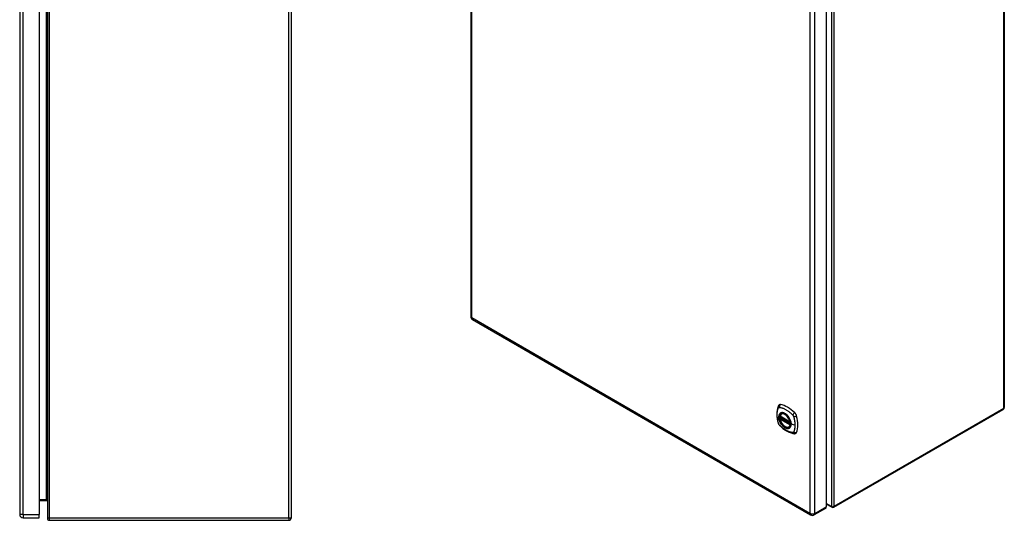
# Model space of a CAD drawing. Header units: inches. Extents: x 16 to 140, y 11 to 93.
# Tile 6 of 7: x 100 to 140, y 35 to 55. Entities that reach past the tile are written whole.
import ezdxf

# ---------------------------------------------------------------- set-up
doc = ezdxf.new("R2010")
doc.units = ezdxf.units.IN
doc.header["$MEASUREMENT"] = 0
doc.layers.add('Visible Edges(ANSI)', color=7, linetype='Continuous', lineweight=25)
doc.layers.add('Visible Tangent Edges(ANSI)', color=7, linetype='Continuous', lineweight=25)

msp = doc.modelspace()

# ---------------------------------------------------------------- linework, layer by layer
at = {"layer": 'Visible Edges(ANSI)'}
for p, q in [((111.053, 70.279), (111.053, 34.735)), ((140.326, 68.292), (140.326, 39.271)), ((118.429, 67.104), (118.429, 43.008)), ((99.918, 64.406), (99.918, 34.895)), ((100.718, 64.406), (100.718, 34.895)), ((101.053, 64.602), (101.053, 34.735)), ((133.018, 59.299), (133.018, 35.203)), ((118.502, 42.882), (132.379, 34.87)), ((133.332, 35.184), (140.284, 39.198)), ((131.124, 38.913), (131.538, 38.674)), ((131.124, 38.818), (131.137, 38.826)), ((131.143, 38.838), (131.143, 38.84)), ((131.149, 38.852), (131.189, 38.875)), ((131.18, 39.017), (131.19, 39.023)), ((131.493, 38.475), (131.503, 38.481)), ((100.718, 35.464), (101.022, 35.464)), ((133.248, 35.184), (133.018, 35.317)), ((100.718, 34.749), (100.718, 34.895)), ((132.988, 35.137), (132.525, 34.87)), ((100.064, 34.749), (100.718, 34.749)), ((101.137, 34.651), (110.969, 34.651))]:
    msp.add_line(p, q, dxfattribs=at)
at = {"layer": 'Visible Edges(ANSI)', "flags": 128}
for points in [[(131.046, 39.327), (131.039, 39.305), (131.032, 39.286), (131.027, 39.267), (131.022, 39.249), (131.018, 39.23), (131.014, 39.21), (131.006, 39.171), (131.001, 39.13), (130.997, 39.088), (130.994, 39.046), (130.994, 39.003), (130.994, 38.96), (130.997, 38.915), (131.001, 38.871), (131.006, 38.826), (131.013, 38.781), (131.021, 38.735), (131.031, 38.69), (131.037, 38.667), (131.039, 38.655), (131.043, 38.641)], [(131.084, 39.383), (131.071, 39.369), (131.061, 39.355), (131.053, 39.341), (131.046, 39.327)], [(131.118, 38.926), (131.122, 38.941), (131.127, 38.955), (131.134, 38.968), (131.141, 38.98), (131.149, 38.991), (131.159, 39.001), (131.169, 39.01), (131.18, 39.017)], [(131.493, 38.475), (131.481, 38.469), (131.469, 38.465), (131.457, 38.462), (131.443, 38.46), (131.43, 38.459), (131.416, 38.46), (131.402, 38.462), (131.387, 38.466), (131.373, 38.47), (131.358, 38.476), (131.343, 38.483), (131.329, 38.491), (131.314, 38.5), (131.299, 38.511), (131.285, 38.522), (131.271, 38.534), (131.257, 38.547), (131.244, 38.561), (131.231, 38.575), (131.218, 38.591), (131.206, 38.607), (131.194, 38.623), (131.183, 38.641), (131.173, 38.658), (131.163, 38.676), (131.154, 38.694), (131.146, 38.713), (131.139, 38.731), (131.132, 38.75), (131.127, 38.769), (131.122, 38.787), (131.118, 38.806)], [(131.137, 38.826), (131.14, 38.828), (131.142, 38.831), (131.143, 38.835), (131.143, 38.838)], [(131.433, 38.937), (131.451, 38.915), (131.469, 38.891), (131.486, 38.867), (131.501, 38.841), (131.516, 38.815), (131.529, 38.788), (131.54, 38.761), (131.55, 38.734)], [(131.043, 38.641), (131.048, 38.627), (131.053, 38.614), (131.059, 38.602), (131.065, 38.589), (131.072, 38.578), (131.08, 38.566), (131.089, 38.555), (131.099, 38.545)], [(131.099, 38.545), (131.109, 38.535), (131.118, 38.526), (131.135, 38.509), (131.169, 38.479), (131.205, 38.449), (131.24, 38.42), (131.277, 38.393), (131.313, 38.367), (131.35, 38.343), (131.387, 38.321), (131.425, 38.3), (131.463, 38.281), (131.501, 38.264), (131.539, 38.248), (131.577, 38.234), (131.615, 38.223), (131.654, 38.213), (131.673, 38.209), (131.683, 38.207), (131.694, 38.205)], [(131.694, 38.205), (131.71, 38.203), (131.726, 38.203), (131.744, 38.205), (131.762, 38.209)]]:
    msp.add_lwpolyline(points, dxfattribs=at)
at = {"layer": 'Visible Edges(ANSI)'}
for centre, radius, start, end in [((118.575, 43.008), 0.146, 180, 240), ((140.242, 39.271), 0.084, 300, 0), ((131.13, 38.924), 0.0118, 166.5554, 240), ((131.13, 38.808), 0.0118, 120, 190.611), ((131.154, 38.842), 0.0118, 120, 187.8283), ((131.543, 38.685), 0.0118, 240, 282.6344), ((101.022, 35.433), 0.031, 0, 90), ((133.29, 35.257), 0.084, 240, 300), ((100.064, 34.895), 0.146, 180, 270), ((132.452, 34.996), 0.146, 240, 300), ((101.137, 34.735), 0.084, 180, 270), ((110.969, 34.735), 0.084, 270, 0)]:
    msp.add_arc(centre, radius, start, end, dxfattribs=at)
for centre, major_axis, start_param, end_param in [((131.183, 39.237), (-0.089, 0.153), 5.825423, 6.408181), ((131.434, 38.24), (-0.64, 1.108), 5.170151, 5.825423), ((131.329, 38.742), (0.157, -0.273), 2.363977, 7.060801), ((131.685, 38.947), (0.089, -0.153), 1.113034, 2.028558), ((130.947, 39.084), (-0.64, 1.108), 3.599355, 4.254627), ((131.685, 38.368), (0.089, -0.153), 6.158189, 6.740947), ((132.915, 35.263), (0.073, -0.126), 0, 0.785398)]:
    msp.add_ellipse(centre, major_axis=major_axis, ratio=0.57735, start_param=start_param, end_param=end_param, dxfattribs=at)
msp.add_ellipse((131.326, 38.74), major_axis=(-0.16, 0.277), ratio=0.57735, dxfattribs=at)
at = {"layer": 'Visible Tangent Edges(ANSI)'}
for p, q in [((110.969, 34.735), (110.969, 70.279)), ((140.302, 39.236), (140.302, 68.258)), ((118.471, 42.949), (118.471, 67.044)), ((100.064, 34.895), (100.064, 64.406)), ((101.137, 34.735), (101.137, 64.602)), ((101.022, 35.495), (101.022, 63.807)), ((133.231, 59.609), (133.231, 35.223)), ((133.349, 35.223), (133.349, 59.609)), ((132.349, 59.032), (132.349, 34.936)), ((132.555, 34.936), (132.555, 59.032)), ((132.349, 34.936), (118.471, 42.949)), ((140.302, 39.236), (133.349, 35.223)), ((131.535, 38.68), (131.121, 38.919)), ((131.121, 38.803), (131.535, 38.564)), ((131.13, 38.817), (131.141, 38.824)), ((131.543, 38.578), (131.13, 38.817)), ((131.141, 38.824), (131.551, 38.587)), ((131.552, 38.604), (131.149, 38.837)), ((131.154, 38.851), (131.193, 38.873)), ((131.552, 38.622), (131.154, 38.851)), ((131.55, 38.582), (131.543, 38.578)), ((131.734, 38.554), (131.577, 38.594)), ((101.022, 35.495), (100.718, 35.495)), ((101.022, 35.464), (101.022, 35.495)), ((132.555, 34.936), (133.018, 35.203)), ((133.231, 35.223), (133.018, 35.345)), ((100.064, 34.895), (99.918, 34.895)), ((100.064, 34.895), (100.064, 34.749)), ((100.064, 34.895), (100.718, 34.895)), ((101.137, 34.735), (101.053, 34.735)), ((101.137, 34.651), (101.137, 34.735)), ((110.969, 34.735), (101.137, 34.735)), ((110.969, 34.735), (110.969, 34.651)), ((111.053, 34.735), (110.969, 34.735))]:
    msp.add_line(p, q, dxfattribs=at)
at = {"layer": 'Visible Tangent Edges(ANSI)', "flags": 128}
for points in [[(131.057, 38.627), (131.047, 38.66), (131.04, 38.689), (131.033, 38.719), (131.027, 38.748), (131.021, 38.778), (131.017, 38.807), (131.013, 38.836), (131.009, 38.864), (131.007, 38.893), (131.005, 38.921), (131.004, 38.948), (131.004, 38.976), (131.004, 39.002), (131.005, 39.029), (131.007, 39.054), (131.009, 39.079), (131.013, 39.104), (131.017, 39.128), (131.021, 39.152), (131.027, 39.174), (131.033, 39.197), (131.04, 39.218), (131.047, 39.239), (131.057, 39.261)], [(131.057, 39.261), (131.058, 39.263), (131.059, 39.264), (131.06, 39.266), (131.061, 39.268), (131.062, 39.269), (131.063, 39.27), (131.065, 39.272), (131.066, 39.273), (131.067, 39.274), (131.069, 39.275), (131.07, 39.276), (131.072, 39.277), (131.073, 39.278), (131.075, 39.279), (131.077, 39.279), (131.078, 39.28), (131.08, 39.281), (131.082, 39.281), (131.083, 39.281), (131.085, 39.282), (131.087, 39.282), (131.089, 39.282), (131.091, 39.282), (131.093, 39.282)], [(131.093, 39.282), (131.117, 39.28), (131.139, 39.276), (131.161, 39.271), (131.184, 39.265), (131.206, 39.258), (131.229, 39.251), (131.252, 39.243), (131.275, 39.233), (131.299, 39.223), (131.322, 39.212), (131.345, 39.2), (131.369, 39.187), (131.392, 39.173), (131.415, 39.158), (131.438, 39.142), (131.462, 39.126), (131.484, 39.108), (131.507, 39.09), (131.53, 39.072), (131.553, 39.052), (131.575, 39.032), (131.597, 39.011), (131.619, 38.99), (131.642, 38.965)], [(131.13, 39.037), (131.122, 39.029), (131.113, 39.02), (131.106, 39.01), (131.099, 38.999), (131.093, 38.988), (131.087, 38.975), (131.083, 38.962), (131.079, 38.948), (131.076, 38.933), (131.074, 38.918), (131.073, 38.902), (131.073, 38.885), (131.073, 38.868), (131.074, 38.851), (131.076, 38.833), (131.079, 38.815), (131.083, 38.796), (131.088, 38.777), (131.093, 38.759), (131.099, 38.74), (131.106, 38.721), (131.113, 38.702), (131.122, 38.684), (131.13, 38.666)], [(131.574, 38.596), (131.569, 38.538), (131.552, 38.489), (131.524, 38.452), (131.488, 38.428), (131.444, 38.418), (131.394, 38.424), (131.342, 38.443), (131.288, 38.477), (131.237, 38.522), (131.189, 38.578), (131.148, 38.64), (131.115, 38.708), (131.091, 38.777), (131.079, 38.844), (131.077, 38.907), (131.087, 38.961), (131.108, 39.006), (131.139, 39.038), (131.178, 39.057), (131.225, 39.061), (131.276, 39.05), (131.329, 39.025), (131.382, 38.987), (131.433, 38.937)], [(131.164, 39.056), (131.162, 39.056), (131.161, 39.055), (131.159, 39.055), (131.158, 39.054), (131.156, 39.053), (131.155, 39.053), (131.153, 39.052), (131.152, 39.051), (131.15, 39.05), (131.149, 39.05), (131.148, 39.049), (131.146, 39.048), (131.145, 39.047), (131.144, 39.047), (131.142, 39.046), (131.141, 39.045), (131.139, 39.044), (131.138, 39.043), (131.137, 39.042), (131.136, 39.041), (131.134, 39.04), (131.133, 39.039), (131.132, 39.038), (131.13, 39.037)], [(131.137, 38.826), (131.137, 38.826), (131.137, 38.826), (131.137, 38.826), (131.137, 38.826), (131.137, 38.826), (131.137, 38.826), (131.137, 38.826), (131.137, 38.826), (131.137, 38.826), (131.137, 38.826), (131.137, 38.826), (131.137, 38.826), (131.137, 38.826), (131.137, 38.826), (131.137, 38.826), (131.137, 38.826), (131.137, 38.826), (131.137, 38.826), (131.137, 38.826), (131.137, 38.826), (131.137, 38.826), (131.137, 38.826), (131.137, 38.826), (131.137, 38.826)], [(131.137, 38.826), (131.137, 38.826), (131.137, 38.826), (131.137, 38.826), (131.137, 38.826), (131.137, 38.826), (131.137, 38.826), (131.137, 38.826), (131.137, 38.825), (131.137, 38.825), (131.137, 38.825), (131.138, 38.825), (131.138, 38.825), (131.138, 38.825), (131.138, 38.825), (131.138, 38.825), (131.138, 38.825), (131.138, 38.825), (131.138, 38.825), (131.138, 38.825), (131.139, 38.825), (131.139, 38.825), (131.139, 38.825), (131.139, 38.825), (131.139, 38.825)], [(131.139, 38.825), (131.139, 38.825), (131.139, 38.825), (131.14, 38.825), (131.14, 38.824), (131.14, 38.824), (131.14, 38.824), (131.14, 38.824), (131.14, 38.824), (131.14, 38.824), (131.14, 38.824), (131.14, 38.824), (131.14, 38.824), (131.14, 38.824), (131.14, 38.824), (131.14, 38.824), (131.14, 38.824), (131.14, 38.824), (131.14, 38.824), (131.141, 38.824), (131.141, 38.824), (131.141, 38.824), (131.141, 38.824), (131.141, 38.824), (131.141, 38.824)], [(131.143, 38.839), (131.143, 38.839), (131.143, 38.839), (131.143, 38.839), (131.143, 38.839), (131.143, 38.839), (131.143, 38.839), (131.143, 38.839), (131.143, 38.839), (131.143, 38.838), (131.143, 38.838), (131.143, 38.838), (131.143, 38.838), (131.143, 38.838), (131.143, 38.838), (131.143, 38.838), (131.143, 38.838), (131.143, 38.838), (131.143, 38.838), (131.143, 38.838), (131.143, 38.838), (131.143, 38.838), (131.143, 38.838), (131.143, 38.838), (131.143, 38.838)], [(131.146, 38.838), (131.146, 38.838), (131.146, 38.838), (131.146, 38.838), (131.145, 38.839), (131.145, 38.839), (131.145, 38.839), (131.145, 38.839), (131.145, 38.839), (131.145, 38.839), (131.144, 38.839), (131.144, 38.839), (131.144, 38.839), (131.144, 38.839), (131.144, 38.839), (131.144, 38.839), (131.144, 38.839), (131.144, 38.839), (131.144, 38.839), (131.143, 38.839), (131.143, 38.839), (131.143, 38.839), (131.143, 38.839), (131.143, 38.839), (131.143, 38.839)], [(131.149, 38.837), (131.149, 38.837), (131.149, 38.837), (131.149, 38.837), (131.149, 38.837), (131.148, 38.837), (131.148, 38.837), (131.148, 38.837), (131.148, 38.837), (131.148, 38.837), (131.148, 38.837), (131.148, 38.837), (131.148, 38.838), (131.148, 38.838), (131.147, 38.838), (131.147, 38.838), (131.147, 38.838), (131.147, 38.838), (131.147, 38.838), (131.147, 38.838), (131.147, 38.838), (131.147, 38.838), (131.146, 38.838), (131.146, 38.838), (131.146, 38.838)], [(131.486, 38.871), (131.474, 38.888), (131.462, 38.904), (131.45, 38.92), (131.437, 38.935), (131.424, 38.95), (131.41, 38.964), (131.397, 38.977), (131.383, 38.99), (131.368, 39.001), (131.354, 39.012), (131.339, 39.022), (131.325, 39.031), (131.31, 39.039), (131.296, 39.046), (131.281, 39.052), (131.267, 39.056), (131.253, 39.06), (131.239, 39.063), (131.225, 39.065), (131.212, 39.065), (131.199, 39.065), (131.187, 39.063), (131.175, 39.06), (131.164, 39.056)], [(131.519, 38.813), (131.518, 38.815), (131.516, 38.818), (131.515, 38.82), (131.514, 38.823), (131.512, 38.825), (131.511, 38.828), (131.51, 38.83), (131.508, 38.833), (131.507, 38.835), (131.506, 38.837), (131.504, 38.84), (131.503, 38.842), (131.501, 38.845), (131.5, 38.847), (131.499, 38.849), (131.497, 38.852), (131.496, 38.854), (131.494, 38.857), (131.493, 38.859), (131.491, 38.861), (131.49, 38.864), (131.489, 38.866), (131.487, 38.868), (131.486, 38.871)], [(131.577, 38.594), (131.577, 38.602), (131.577, 38.611), (131.576, 38.619), (131.576, 38.628), (131.575, 38.637), (131.573, 38.646), (131.572, 38.655), (131.57, 38.664), (131.569, 38.673), (131.567, 38.683), (131.564, 38.692), (131.562, 38.701), (131.56, 38.711), (131.557, 38.72), (131.554, 38.729), (131.551, 38.739), (131.547, 38.748), (131.544, 38.757), (131.54, 38.767), (131.536, 38.776), (131.532, 38.785), (131.528, 38.795), (131.523, 38.804), (131.519, 38.813)], [(131.642, 38.965), (131.643, 38.964), (131.644, 38.963), (131.645, 38.961), (131.646, 38.96), (131.647, 38.959), (131.648, 38.958), (131.649, 38.957), (131.65, 38.956), (131.651, 38.954), (131.652, 38.953), (131.653, 38.952), (131.654, 38.951), (131.655, 38.949), (131.656, 38.948), (131.657, 38.947), (131.657, 38.946), (131.658, 38.944), (131.659, 38.943), (131.66, 38.942), (131.661, 38.941), (131.662, 38.939), (131.662, 38.938), (131.663, 38.937), (131.664, 38.935)], [(131.664, 38.935), (131.665, 38.934), (131.665, 38.933), (131.666, 38.931), (131.667, 38.93), (131.668, 38.929), (131.668, 38.927), (131.669, 38.926), (131.67, 38.924), (131.67, 38.923), (131.671, 38.922), (131.672, 38.92), (131.672, 38.919), (131.673, 38.917), (131.673, 38.916), (131.674, 38.915), (131.675, 38.913), (131.675, 38.912), (131.676, 38.91), (131.676, 38.909), (131.677, 38.908), (131.677, 38.906), (131.678, 38.905), (131.678, 38.903), (131.679, 38.902)], [(131.679, 38.902), (131.685, 38.884), (131.689, 38.869), (131.692, 38.854), (131.696, 38.839), (131.7, 38.825), (131.703, 38.81), (131.706, 38.795), (131.709, 38.78), (131.712, 38.766), (131.715, 38.751), (131.718, 38.737), (131.72, 38.722), (131.722, 38.708), (131.724, 38.693), (131.726, 38.679), (131.728, 38.665), (131.729, 38.651), (131.73, 38.637), (131.732, 38.623), (131.732, 38.609), (131.733, 38.595), (131.734, 38.581), (131.734, 38.567), (131.734, 38.554)], [(131.093, 38.564), (131.091, 38.566), (131.089, 38.568), (131.087, 38.571), (131.085, 38.573), (131.084, 38.575), (131.082, 38.578), (131.08, 38.58), (131.078, 38.583), (131.077, 38.585), (131.075, 38.588), (131.073, 38.591), (131.072, 38.593), (131.07, 38.596), (131.069, 38.599), (131.067, 38.601), (131.066, 38.604), (131.065, 38.607), (131.063, 38.61), (131.062, 38.612), (131.061, 38.615), (131.06, 38.618), (131.059, 38.621), (131.058, 38.624), (131.057, 38.627)], [(131.642, 38.246), (131.619, 38.249), (131.597, 38.253), (131.575, 38.258), (131.553, 38.264), (131.53, 38.271), (131.507, 38.278), (131.484, 38.287), (131.462, 38.296), (131.438, 38.307), (131.415, 38.318), (131.392, 38.33), (131.369, 38.343), (131.345, 38.357), (131.322, 38.372), (131.299, 38.387), (131.275, 38.404), (131.252, 38.421), (131.229, 38.439), (131.206, 38.458), (131.184, 38.477), (131.161, 38.497), (131.139, 38.518), (131.117, 38.539), (131.093, 38.564)], [(131.13, 38.666), (131.132, 38.663), (131.133, 38.661), (131.134, 38.658), (131.136, 38.656), (131.137, 38.653), (131.138, 38.651), (131.139, 38.648), (131.141, 38.646), (131.142, 38.644), (131.144, 38.641), (131.145, 38.639), (131.146, 38.636), (131.148, 38.634), (131.149, 38.632), (131.15, 38.629), (131.152, 38.627), (131.153, 38.624), (131.155, 38.622), (131.156, 38.62), (131.158, 38.617), (131.159, 38.615), (131.161, 38.613), (131.162, 38.61), (131.164, 38.608)], [(131.164, 38.608), (131.175, 38.591), (131.187, 38.575), (131.2, 38.559), (131.212, 38.543), (131.226, 38.529), (131.239, 38.515), (131.253, 38.502), (131.267, 38.489), (131.281, 38.478), (131.296, 38.467), (131.31, 38.457), (131.325, 38.448), (131.339, 38.44), (131.354, 38.433), (131.368, 38.427), (131.383, 38.422), (131.397, 38.419), (131.41, 38.416), (131.424, 38.414), (131.437, 38.414), (131.45, 38.414), (131.462, 38.416), (131.474, 38.419), (131.486, 38.422)], [(131.486, 38.422), (131.487, 38.423), (131.489, 38.423), (131.49, 38.424), (131.491, 38.425), (131.493, 38.425), (131.494, 38.426), (131.496, 38.427), (131.497, 38.427), (131.499, 38.428), (131.5, 38.429), (131.501, 38.43), (131.503, 38.43), (131.504, 38.431), (131.506, 38.432), (131.507, 38.433), (131.508, 38.434), (131.51, 38.435), (131.511, 38.436), (131.512, 38.437), (131.514, 38.437), (131.515, 38.438), (131.516, 38.439), (131.518, 38.44), (131.519, 38.441)], [(131.519, 38.441), (131.523, 38.445), (131.528, 38.449), (131.532, 38.454), (131.536, 38.459), (131.54, 38.463), (131.544, 38.469), (131.547, 38.474), (131.551, 38.479), (131.554, 38.485), (131.557, 38.491), (131.56, 38.497), (131.562, 38.504), (131.565, 38.51), (131.567, 38.517), (131.569, 38.524), (131.57, 38.531), (131.572, 38.538), (131.573, 38.546), (131.575, 38.553), (131.576, 38.561), (131.576, 38.569), (131.577, 38.577), (131.577, 38.585), (131.577, 38.594)], [(131.55, 38.734), (131.552, 38.728), (131.554, 38.722), (131.556, 38.716), (131.557, 38.71), (131.559, 38.704), (131.561, 38.698), (131.562, 38.692), (131.563, 38.686), (131.565, 38.681), (131.566, 38.675), (131.567, 38.669), (131.568, 38.663), (131.569, 38.657), (131.57, 38.652), (131.571, 38.646), (131.572, 38.64), (131.572, 38.634), (131.573, 38.629), (131.573, 38.623), (131.574, 38.618), (131.574, 38.612), (131.574, 38.607), (131.574, 38.601), (131.574, 38.596)], [(131.734, 38.554), (131.734, 38.541), (131.734, 38.527), (131.733, 38.514), (131.732, 38.501), (131.732, 38.488), (131.73, 38.475), (131.729, 38.462), (131.728, 38.45), (131.726, 38.437), (131.724, 38.425), (131.722, 38.413), (131.72, 38.401), (131.718, 38.389), (131.715, 38.377), (131.712, 38.366), (131.709, 38.354), (131.706, 38.343), (131.703, 38.332), (131.7, 38.321), (131.696, 38.31), (131.692, 38.3), (131.689, 38.289), (131.685, 38.279), (131.679, 38.267)], [(131.679, 38.267), (131.678, 38.266), (131.677, 38.264), (131.676, 38.262), (131.675, 38.261), (131.674, 38.259), (131.672, 38.258), (131.671, 38.257), (131.67, 38.256), (131.668, 38.254), (131.667, 38.253), (131.665, 38.252), (131.664, 38.251), (131.662, 38.251), (131.661, 38.25), (131.659, 38.249), (131.657, 38.248), (131.656, 38.248), (131.654, 38.247), (131.652, 38.247), (131.65, 38.247), (131.648, 38.247), (131.646, 38.246), (131.644, 38.246), (131.642, 38.246)]]:
    msp.add_lwpolyline(points, dxfattribs=at)
at = {"layer": 'Visible Tangent Edges(ANSI)'}
for centre, major_axis, ratio, start_param, end_param in [((118.575, 43.008), (-0.146, 0), 0.57735, 0, 0.785398), ((118.575, 43.008), (-0.073, -0.126), 0.57735, 5.497787, 6.283185), ((131.157, 39.285), (-0.11, 0.042), 0.704518, 0, 0.765179), ((131.184, 39.3), (-0.027, -0.115), 0.753705, 3.902663, 5.039934), ((140.242, 39.271), (0.042, -0.0727), 0.57735, 0, 0.785398), ((140.242, 39.271), (0.084, 0), 0.57735, 5.497787, 6.283185), ((131.328, 38.742), (-0.173, 0.3), 0.57735, 5.055237, 10.652726), ((131.13, 38.924), (-0.0115, 0.0027), 0.697177, 0, 0.936254), ((131.13, 38.808), (-0.0116, -0.0022), 0.424984, 0, 0.691657), ((131.328, 38.741), (-0.151, 0.261), 0.57735, 4.164956, 6.830618), ((131.13, 38.924), (-0.0059, -0.0102), 0.57735, 5.497787, 6.283185), ((131.13, 38.808), (-0.0059, -0.0102), 0.57735, 3.926991, 5.497787), ((131.328, 38.741), (0.151, -0.261), 0.57735, 4.164956, 6.830618), ((131.13, 38.808), (-0.0059, 0.0102), 0.57735, 5.497787, 6.283185), ((131.132, 38.836), (0.0018, -0.0117), 0.983841, 0.332621, 1.648576), ((131.138, 38.835), (0.0039, 0.0112), 0.653911, 3.808835, 5.235416), ((131.141, 38.834), (0.0059, 0.0102), 0.57735, 3.926991, 5.335914), ((131.154, 38.842), (-0.0117, -0.0016), 0.470841, 0, 0.203742), ((131.154, 38.842), (-0.0059, -0.0102), 0.57735, 3.926991, 5.351326), ((131.154, 38.842), (-0.0059, 0.0102), 0.57735, 5.497787, 6.283185), ((131.336, 38.746), (-0.156, 0.271), 0.57735, 6.166197, 6.283185), ((131.713, 38.995), (-0.0787, -0.088), 0.341266, 4.200572, 5.337843), ((131.74, 38.948), (0.116, 0.024), 0.341266, 4.086935, 5.224206), ((131.157, 38.673), (-0.114, -0.032), 0.390453, 0, 0.392125), ((131.184, 38.627), (-0.0849, -0.0822), 0.390453, 5.89106, 6.283185), ((131.336, 38.746), (0.156, -0.271), 0.57735, 0, 0.116988), ((131.543, 38.685), (-0.0059, -0.0102), 0.57735, 5.497787, 6.283185), ((131.543, 38.685), (-0.0116, -0.0022), 0.424984, 0.691657, 1.603666), ((131.543, 38.569), (0.0059, 0.0102), 0.57735, 0.785398, 2.356194), ((131.543, 38.569), (0.0115, -0.0027), 0.697177, 4.077847, 5.160757), ((131.543, 38.569), (0.0059, -0.0102), 0.57735, 1.624298, 2.356194), ((131.579, 38.596), (-0.00492, 0), 0.57735, 0.141897, 1.156289), ((131.713, 38.321), (-0.019, -0.117), 0.704518, 5.518007, 6.283185), ((131.74, 38.337), (0.113, -0.035), 0.753705, 4.384844, 5.522115), ((101.022, 35.433), (0, 0.062), 0.5, 4.712389, 6.283185), ((133.29, 35.257), (0.084, 0), 0.57735, 3.926991, 5.497787), ((133.29, 35.257), (-0.042, -0.0727), 0.57735, 5.497787, 6.283185), ((133.29, 35.257), (0.042, -0.0727), 0.57735, 0, 0.785398), ((132.452, 34.996), (-0.073, -0.126), 0.57735, 5.497787, 6.283185), ((132.452, 34.996), (0.146, 0), 0.57735, 3.926991, 5.497787), ((132.452, 34.996), (0.073, -0.126), 0.57735, 0, 0.785398)]:
    msp.add_ellipse(centre, major_axis=major_axis, ratio=ratio, start_param=start_param, end_param=end_param, dxfattribs=at)
for centre, major_axis in [((131.329, 38.742), (0.171, -0.296)), ((131.326, 38.74), (-0.163, 0.282)), ((131.326, 38.74), (0.162, -0.281))]:
    msp.add_ellipse(centre, major_axis=major_axis, ratio=0.57735, dxfattribs=at)

doc.saveas('drawing.dxf')
